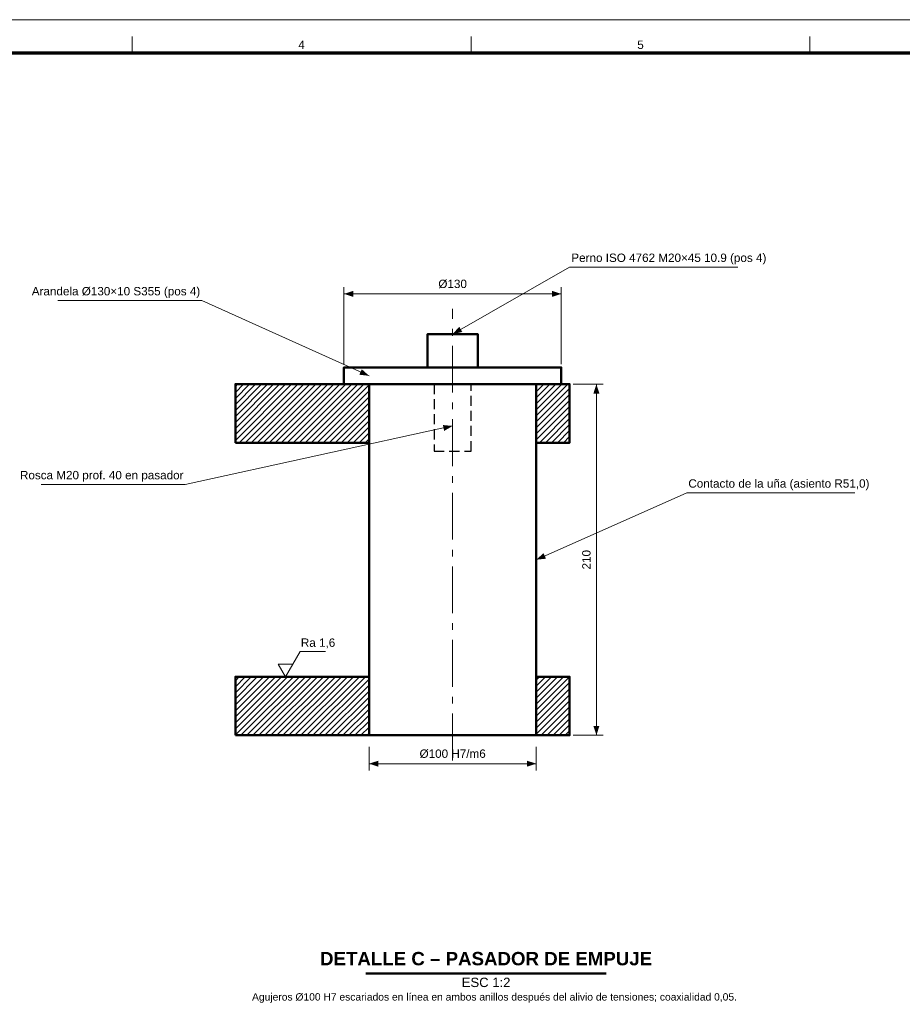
# Model space of a CAD drawing. Header units: millimetres. Extents: x 0 to 841, y 0 to 594.
# Tile 4 of 5: x 290 to 554, y 300 to 594. Entities that reach past the tile are written whole.
import ezdxf
from ezdxf.enums import TextEntityAlignment as Align

# ---------------------------------------------------------------- set-up
doc = ezdxf.new("R2010")
doc.units = ezdxf.units.MM
doc.linetypes.add('EJE', pattern=[22, 14, -3, 2, -3])
doc.linetypes.add('OCULTO', pattern=[4.5, 3, -1.5])
for name, color, linetype, lineweight in [('ACH', 7, 'CONTINUOUS', 13), ('COTA', 7, 'CONTINUOUS', 18), ('EJE', 7, 'EJE', 18), ('FINA', 7, 'CONTINUOUS', 18), ('MARCO', 7, 'CONTINUOUS', 70), ('OCU', 7, 'OCULTO', 25), ('TXT', 7, 'CONTINUOUS', 25), ('VIS', 7, 'CONTINUOUS', 50)]:
    doc.layers.add(name, color=color, linetype=linetype, lineweight=lineweight)
doc.styles.add('STD', font='LiberationSans-Regular.ttf')
doc.styles.add('STDB', font='LiberationSans-Bold.ttf')

msp = doc.modelspace()

# ---------------------------------------------------------------- hatches: boundary and pattern name
at = {"layer": 'ACH'}
h = msp.add_hatch(dxfattribs=at)
h.set_pattern_fill('ANSI31', scale=0.4)
h.paths.add_polyline_path([(355, 467.5), (395, 467.5), (395, 485), (355, 485)])
h = msp.add_hatch(dxfattribs=at)
h.set_pattern_fill('ANSI31', scale=0.4)
h.paths.add_polyline_path([(445, 467.5), (455, 467.5), (455, 485), (445, 485)])
h = msp.add_hatch(dxfattribs=at)
h.set_pattern_fill('ANSI31', scale=0.4)
h.paths.add_polyline_path([(355, 380), (395, 380), (395, 397.5), (355, 397.5)])
h = msp.add_hatch(dxfattribs=at)
h.set_pattern_fill('ANSI31', scale=0.4)
h.paths.add_polyline_path([(445, 380), (455, 380), (455, 397.5), (445, 397.5)])

# ---------------------------------------------------------------- linework, layer by layer
at = {"layer": 'COTA'}
for p, q in [((420, 500), (455, 520)), ((455, 520), (505.3, 520)), ((387.5, 491), (387.5, 514)), ((452.5, 491), (452.5, 514)), ((345, 510), (301.95, 510)), ((395, 487.5), (345, 510)), ((387.5, 512), (452.5, 512)), ((456, 485), (465, 485)), ((463, 380), (463, 485)), ((420, 472.5), (340, 455)), ((340, 455), (296.95, 455)), ((445, 432.5), (490, 452.5)), ((490, 452.5), (540.3, 452.5)), ((367.8, 401.3), (372.2, 401.3)), ((456, 380), (465, 380)), ((395, 376.5), (395, 369.5)), ((445, 376.5), (445, 369.5)), ((395, 371.5), (445, 371.5))]:
    msp.add_line(p, q, dxfattribs=at)
msp.add_lwpolyline([(367.8, 401.3), (370, 397.5), (374.4, 405.1), (382, 405.1)], dxfattribs=at)
for points in [[(387.5, 512), (390.3, 511.1), (390.3, 512.9)], [(452.5, 512), (449.7, 512.9), (449.7, 511.1)], [(420, 500), (422.88, 500.61), (421.98, 502.17)], [(395, 487.5), (392.82, 489.47), (392.08, 487.83)], [(463, 485), (462.1, 482.2), (463.9, 482.2)], [(420, 472.5), (417.07, 472.78), (417.46, 471.02)], [(445, 432.5), (447.92, 432.81), (447.19, 434.46)], [(463, 380), (463.9, 382.8), (462.1, 382.8)], [(395, 371.5), (397.8, 370.6), (397.8, 372.4)], [(445, 371.5), (442.2, 372.4), (442.2, 370.6)]]:
    msp.add_solid(points, dxfattribs=at)
at = {"layer": 'EJE'}
msp.add_line((420, 372.5), (420, 507.5), dxfattribs=at)
at = {"layer": 'FINA'}
for p, q in [((324.12, 584), (324.12, 589)), ((425.5, 584), (425.5, 589)), ((526.88, 584), (526.88, 589))]:
    msp.add_line(p, q, dxfattribs=at)
msp.add_lwpolyline([(0, 0), (841, 0), (841, 594), (0, 594)], close=True, dxfattribs=at)
at = {"layer": 'MARCO'}
msp.add_lwpolyline([(20, 10), (831, 10), (831, 584), (20, 584)], close=True, dxfattribs=at)
at = {"layer": 'OCU'}
msp.add_lwpolyline([(414.5, 465), (425.5, 465), (425.5, 485), (414.5, 485)], close=True, dxfattribs=at)
at = {"layer": 'VIS'}
msp.add_line((394.04, 308.8), (465.96, 308.8), dxfattribs=at)
for points in [[(412.5, 490), (427.5, 490), (427.5, 500), (412.5, 500)], [(387.5, 485), (452.5, 485), (452.5, 490), (387.5, 490)], [(355, 467.5), (395, 467.5), (395, 485), (355, 485)], [(395, 380), (445, 380), (445, 485), (395, 485)], [(445, 467.5), (455, 467.5), (455, 485), (445, 485)], [(355, 380), (395, 380), (395, 397.5), (355, 397.5)], [(445, 380), (455, 380), (455, 397.5), (445, 397.5)]]:
    msp.add_lwpolyline(points, close=True, dxfattribs=at)

# ---------------------------------------------------------------- texts
at = {"layer": 'TXT', "style": 'STD'}
for s, p in [('4', (374.81, 586.5)), ('5', (476.19, 586.5))]:
    msp.add_text(s, height=2.5, dxfattribs=at).set_placement(p, align=Align.MIDDLE_CENTER)
for s, height, p in [('Perno ISO 4762 M20×45 10.9 (pos 4)', 2.5, (455.5, 520.8)), ('Contacto de la uña (asiento R51,0)', 2.5, (490.5, 453.3)), ('Ra 1,6', 2.5, (374.6, 405.7)), ('Agujeros Ø100 H7 escariados en línea en ambos anillos después del alivio de tensiones; coaxialidad 0,05.', 2.2, (360, 300))]:
    msp.add_text(s, height=height, dxfattribs=at).set_placement(p, align=Align.BOTTOM_LEFT)
at = {"layer": 'TXT'}
for s, height, style, p in [('Ø130', 2.5, 'STD', (420, 513)), ('Ø100 H7/m6', 2.5, 'STD', (420, 372.5)), ('DETALLE C – PASADOR DE EMPUJE', 4, 'STDB', (430, 310))]:
    msp.add_text(s, height=height, dxfattribs=dict(at, style=style)).set_placement(p, align=Align.BOTTOM_CENTER)
at = {"layer": 'TXT', "style": 'STD'}
for s, p in [('Arandela Ø130×10 S355 (pos 4)', (344.5, 510.8)), ('Rosca M20 prof. 40 en pasador', (339.5, 455.8))]:
    msp.add_text(s, height=2.5, dxfattribs=at).set_placement(p, align=Align.BOTTOM_RIGHT)
msp.add_text('210', height=2.5, rotation=90, dxfattribs=at).set_placement((462, 432.5), align=Align.BOTTOM_CENTER)
msp.add_text('ESC 1:2', height=2.8, dxfattribs=at).set_placement((430, 307.5), align=Align.TOP_CENTER)

doc.saveas('drawing.dxf')
